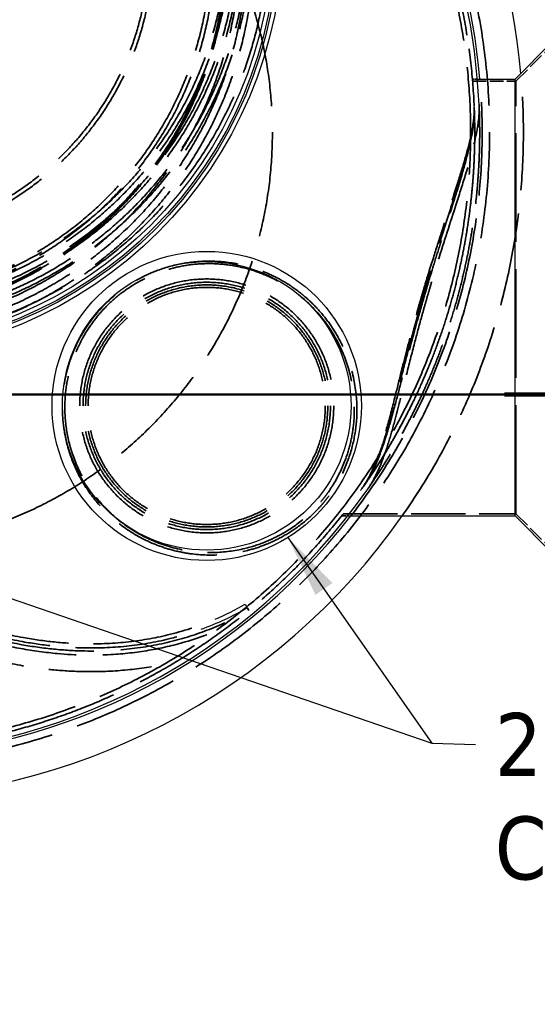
# Model space of a CAD drawing. Header units: millimetres. Extents: x -122 to 329287, y -2042 to 18239.
# Tile 31 of 39: x 13503 to 14758, y 11326 to 13715. Entities that reach past the tile are written whole.
import ezdxf

# ---------------------------------------------------------------- set-up
doc = ezdxf.new("R2010")
doc.units = ezdxf.units.MM
doc.header["$LTSCALE"] = 61
doc.linetypes.add('CHAIN', pattern=[0.3543, 0.2362, -0.0295, 0.0591, -0.0295])
doc.linetypes.add('DASHED', pattern=[0.2068, 0.1655, -0.0413])
for name, color, linetype, lineweight in [('Hidden (Draken)', 7, 'DASHED', 35), ('Section Line (Draken)', 7, 'CHAIN', 50), ('Symbol (Draken)', 7, 'Continuous', 25), ('Visible (Draken)', 7, 'Continuous', 25)]:
    doc.layers.add(name, color=color, linetype=linetype, lineweight=lineweight)
doc.styles.add('Draken Note Text', font='tahoma.ttf')
doc.dimstyles.new('Draken Metric$7', dxfattribs={"dimscale": 61, "dimtxt": 2.5, "dimasz": 2.5, "dimexe": 3.175, "dimexo": 1, "dimgap": 0.762, "dimtad": 1, "dimtoh": 1, "dimdec": 1, "dimrnd": 1e-08, "dimzin": 0, "dimdsep": 46, "dimtxsty": 'Draken Note Text', "dimcen": 0.09, "dimdle": 10, "dimclrd": 256, "dimclre": 256, "dimclrt": 256, "dimadec": 1, "dimazin": 0, "dimtfac": 1.40208, "dimtdec": 1, "dimtmove": 0, "dimatfit": 3, "dimfxl": 1, "dimtolj": 1, "dimtzin": 0, "dimlwd": -1, "dimlwe": -1, "dimarcsym": 0})

# ---------------------------------------------------------------- blocks, each defined once
blk = doc.blocks.new('2dTransSection0')
at = {"layer": 'Section Line (Draken)', "linetype": 'CHAIN', "ltscale": 33.521175}
blk.add_line((181.257, 209.928), (248.516, 209.928), dxfattribs=at)
at = {"layer": 'Section Line (Draken)', "linetype": 'Continuous', "lineweight": 100}
blk.add_line((240.64, 209.928), (248.516, 209.928), dxfattribs=at)

msp = doc.modelspace()

# ---------------------------------------------------------------- linework, layer by layer
at = {"layer": 'Hidden (Draken)', "ltscale": 3.861871}
for p, q in [((14706.68, 13565.6), (14794.18, 13653.1)), ((14706.68, 12515.6), (14794.18, 12428.1))]:
    msp.add_line(p, q, dxfattribs=at)
at = {"layer": 'Hidden (Draken)', "ltscale": 0.375816}
msp.add_line((14601.04, 13570.6), (14613.08, 13570.6), dxfattribs=at)
at = {"layer": 'Hidden (Draken)', "ltscale": 0.37571}
msp.add_line((14601.47, 13565.6), (14613.51, 13565.6), dxfattribs=at)
at = {"layer": 'Hidden (Draken)', "ltscale": 3.283676}
msp.add_line((14601.47, 13565.6), (14706.68, 13565.6), dxfattribs=at)
at = {"layer": 'Hidden (Draken)', "ltscale": 26.149223}
msp.add_line((14706.68, 12515.6), (14706.68, 13565.6), dxfattribs=at)
at = {"layer": 'Hidden (Draken)', "ltscale": 0.476052}
msp.add_line((14283.59, 12510.6), (14298.84, 12510.6), dxfattribs=at)
at = {"layer": 'Hidden (Draken)', "ltscale": 0.474486}
msp.add_line((14287.52, 12515.6), (14302.73, 12515.6), dxfattribs=at)
at = {"layer": 'Hidden (Draken)', "ltscale": 13.081754}
msp.add_line((14287.52, 12515.6), (14706.68, 12515.6), dxfattribs=at)
at = {"layer": 'Hidden (Draken)', "ltscale": 10.793313}
msp.add_line((14055.77, 12286.73), (14058.79, 12281.5), dxfattribs=at)
at = {"layer": 'Hidden (Draken)', "ltscale": 25.501719}
msp.add_circle((13106.68, 13440.6), 1536, dxfattribs=at)
at = {"layer": 'Hidden (Draken)', "ltscale": 25.817171}
msp.add_circle((13106.68, 13930.6), 933, dxfattribs=at)
at = {"layer": 'Hidden (Draken)', "ltscale": 25.271029}
msp.add_circle((13106.68, 13890.6), 964, dxfattribs=at)
at = {"layer": 'Hidden (Draken)', "ltscale": 24.825378}
msp.add_circle((13106.68, 13890.6), 947, dxfattribs=at)
at = {"layer": 'Hidden (Draken)', "ltscale": 25.5958}
msp.add_circle((13106.68, 13930.6), 925, dxfattribs=at)
at = {"layer": 'Hidden (Draken)', "ltscale": 25.180735}
msp.add_circle((13106.68, 13930.6), 910, dxfattribs=at)
at = {"layer": 'Hidden (Draken)', "ltscale": 24.904022}
for centre, radius in [((13106.68, 13930.6), 900), ((13106.68, 13890.6), 900), ((13106.68, 13890.6), 900), ((13956.68, 12777.57), 300)]:
    msp.add_circle(centre, radius, dxfattribs=at)
at = {"layer": 'Hidden (Draken)', "ltscale": 24.821009}
msp.add_circle((13106.68, 13890.6), 897, dxfattribs=at)
msp.add_circle((13106.68, 13890.6), 897, dxfattribs=at)
at = {"layer": 'Hidden (Draken)', "ltscale": 24.793339}
msp.add_circle((13106.68, 13890.6), 896, dxfattribs=at)
at = {"layer": 'Hidden (Draken)', "ltscale": 25.49}
msp.add_circle((13106.68, 13890.6), 870, dxfattribs=at)
at = {"layer": 'Hidden (Draken)', "ltscale": 25.197012}
msp.add_circle((13106.68, 13890.6), 860, dxfattribs=at)
at = {"layer": 'Hidden (Draken)', "ltscale": 25.615566}
msp.add_circle((13106.68, 13890.6), 720, dxfattribs=at)
at = {"layer": 'Hidden (Draken)', "ltscale": 25.259794}
msp.add_circle((13106.68, 13890.6), 710, dxfattribs=at)
at = {"layer": 'Hidden (Draken)', "ltscale": 25.134441}
msp.add_circle((13106.68, 13440.6), 1009.25, dxfattribs=at)
at = {"layer": 'Hidden (Draken)', "ltscale": 25.56813}
msp.add_circle((13956.68, 12777.57), 308, dxfattribs=at)
at = {"layer": 'Hidden (Draken)', "ltscale": 24.375393}
msp.add_circle((13956.68, 12777.57), 293.63, dxfattribs=at)
at = {"layer": 'Hidden (Draken)', "ltscale": 23.877312}
msp.add_circle((13956.68, 12777.57), 287.63, dxfattribs=at)
at = {"layer": 'Hidden (Draken)', "ltscale": 25.211113}
msp.add_arc((13106.68, 13440.6), 1500, 19.47122, 177.39485, dxfattribs=at)
at = {"layer": 'Hidden (Draken)', "ltscale": 25.861923}
msp.add_arc((13106.68, 13440.6), 1490.05, 243.19024, 196.80976, dxfattribs=at)
at = {"layer": 'Hidden (Draken)', "ltscale": 25.087328}
msp.add_arc((13106.68, 13930.6), 1000, 249.20421, 197.45651, dxfattribs=at)
at = {"layer": 'Hidden (Draken)', "ltscale": 25.593763}
msp.add_arc((13106.68, 13930.6), 959.83, 249.20421, 197.56857, dxfattribs=at)
at = {"layer": 'Hidden (Draken)', "ltscale": 25.334084}
msp.add_arc((13106.68, 13930.6), 950, 249.20421, 197.59725, dxfattribs=at)
at = {"layer": 'Hidden (Draken)', "ltscale": 13.449895}
msp.add_arc((13106.68, 13440.6), 1500, 2.60515, 19.06658, dxfattribs=at)
at = {"layer": 'Hidden (Draken)', "ltscale": 22.416906}
msp.add_arc((13106.68, 13440.6), 1518, 322.21877, 4.91277, dxfattribs=at)
at = {"layer": 'Hidden (Draken)', "ltscale": 22.486174}
msp.add_arc((13106.68, 13440.6), 1618, 324.91552, 5.0946, dxfattribs=at)
at = {"layer": 'Hidden (Draken)', "ltscale": 0.179476}
msp.add_arc((13106.68, 13440.6), 1500, 2.13429, 2.35408, dxfattribs=at)
at = {"layer": 'Hidden (Draken)', "ltscale": 0.176955}
msp.add_arc((13106.68, 13440.6), 1512, 2.36948, 2.58446, dxfattribs=at)
at = {"layer": 'Hidden (Draken)', "ltscale": 28.346376}
msp.add_arc((13106.68, 13440.6), 1500, 270, 324.63479, dxfattribs=at)
at = {"layer": 'Hidden (Draken)', "ltscale": 0.218751}
msp.add_arc((13106.68, 13440.6), 1500, 324.94181, 325.20966, dxfattribs=at)
at = {"layer": 'Hidden (Draken)', "ltscale": 0.215612}
msp.add_arc((13106.68, 13440.6), 1512, 324.95689, 325.21881, dxfattribs=at)
at = {"layer": 'Hidden (Draken)', "ltscale": 24.800396}
msp.add_open_spline([(13106.68, 12960.6), (13101.39, 12960.6), (13096.1, 12960.64), (13090.8, 12960.73), (13022.71, 12961.9), (12954.98, 12970.53), (12774.98, 13013.9), (12667.62, 13062.53), (12473.2, 13199.04), (12389.12, 13286.94), (12257.89, 13491.19), (12212.97, 13606.06), (12169.75, 13845.99), (12172.07, 13968.89), (12215.98, 14171.56), (12245.76, 14252.67), (12315.09, 14382.56), (12349.26, 14433.72), (12424.96, 14525.8), (12465.81, 14567.02), (12555.62, 14642.07), (12604.58, 14675.66), (12716.54, 14737.58), (12780.27, 14764.18), (12903.06, 14799.93), (12960.98, 14811.01), (13063.21, 14820.6), (13106.86, 14821.62), (13201.09, 14817.18), (13251.31, 14810.67), (13403.3, 14778.25), (13500.66, 14739.34), (13635.08, 14657.8), (13678.5, 14625.98), (13761.47, 14553.45), (13800.54, 14512.41), (13872.63, 14421.44), (13905.06, 14371.27), (13960.64, 14263.97), (13983.4, 14206.88), (14031.6, 14039.51), (14042.91, 13925.98), (14023.17, 13690.53), (13988.73, 13570.82), (13875.37, 13353.23), (13798.48, 13257.09), (13611.65, 13100.25), (13503.94, 13040.88), (13296.68, 12975.25), (13201.98, 12960.6), (13106.68, 12960.6)], degree=3, knots=[-1.5886647, -1.5886647, -1.5886647, -1.5886647, 0, 0, 0, 20.4307302, 20.4307302, 55.5993414, 55.5993414, 92.1335477, 92.1335477, 129.5081105, 129.5081105, 167.0707217, 167.0707217, 193.6999904, 193.6999904, 212.6932987, 212.6932987, 230.5424528, 230.5424528, 248.6810654, 248.6810654, 269.5678082, 269.5678082, 287.2826175, 287.2826175, 300.367322, 300.367322, 315.5621039, 315.5621039, 347.1349524, 347.1349524, 363.6072357, 363.6072357, 381.0467795, 381.0467795, 399.4960237, 399.4960237, 418.4909375, 418.4909375, 453.4468898, 453.4468898, 491.2694927, 491.2694927, 528.3065485, 528.3065485, 565.0216426, 565.0216426, 593.6321123, 593.6321123, 593.6321123, 593.6321123], dxfattribs=at)
at = {"layer": 'Hidden (Draken)', "ltscale": 25.979933}
msp.add_open_spline([(12201.14, 13643.39), (12214.02, 13582.84), (12230.14, 13522.05), (12249.36, 13461.56), (12267.32, 13405.04), (12287.99, 13348.78), (12311.21, 13293.2), (12332.91, 13241.27), (12356.83, 13189.93), (12382.83, 13139.53), (12430.82, 13046.48), (12485.88, 12956.63), (12546.77, 12872), (12599.77, 12798.34), (12657.19, 12728.64), (12718.04, 12664.07), (12771, 12607.87), (12826.57, 12555.57), (12884.01, 12507.83), (12934.01, 12466.28), (12985.43, 12428.19), (13037.78, 12393.93), (13083.34, 12364.11), (13129.59, 12337.2), (13176.2, 12313.38), (13216.77, 12292.65), (13257.61, 12274.27), (13298.48, 12258.35), (13368.77, 12230.96), (13439.18, 12210.83), (13508.53, 12198.31), (13560.11, 12188.99), (13611.12, 12183.87), (13661.07, 12183), (13734.48, 12181.72), (13805.61, 12189.63), (13873.06, 12206.57), (13938.88, 12223.11), (14001.18, 12248.24), (14058.79, 12281.5)], degree=3, knots=[1.1322401, 1.1322401, 1.1322401, 1.1322401, 1.2640737, 1.2640737, 1.2640737, 1.3872577, 1.3872577, 1.3872577, 1.5023596, 1.5023596, 1.5023596, 1.7148642, 1.7148642, 1.7148642, 1.8998204, 1.8998204, 1.8998204, 2.0607995, 2.0607995, 2.0607995, 2.2009098, 2.2009098, 2.2009098, 2.3228567, 2.3228567, 2.3228567, 2.4289948, 2.4289948, 2.4289948, 2.6115228, 2.6115228, 2.6115228, 2.7472973, 2.7472973, 2.7472973, 2.946853, 2.946853, 2.946853, 3.1415927, 3.1415927, 3.1415927, 3.1415927], dxfattribs=at)
at = {"layer": 'Hidden (Draken)', "ltscale": 24.619135}
msp.add_open_spline([(12208.43, 13644.94), (12221.26, 13584.63), (12237.31, 13524.09), (12256.46, 13463.82), (12274.36, 13407.51), (12294.95, 13351.46), (12318.09, 13296.08), (12339.71, 13244.33), (12363.55, 13193.17), (12389.45, 13142.95), (12437.28, 13050.22), (12492.15, 12960.69), (12552.83, 12876.36), (12605.64, 12802.96), (12662.85, 12733.51), (12723.47, 12669.18), (12776.23, 12613.2), (12831.57, 12561.1), (12888.78, 12513.57), (12938.57, 12472.19), (12989.76, 12434.27), (13041.86, 12400.17), (13087.21, 12370.49), (13133.23, 12343.71), (13179.6, 12320.02), (13219.95, 12299.4), (13260.56, 12281.13), (13301.19, 12265.29), (13371.06, 12238.07), (13441.01, 12218.08), (13509.85, 12205.64), (13561.06, 12196.39), (13611.67, 12191.32), (13661.2, 12190.45), (13733.99, 12189.18), (13804.46, 12197.03), (13871.24, 12213.8), (13895.84, 12219.98), (13919.93, 12227.37), (13943.47, 12235.95)], degree=3, knots=[1.1322401, 1.1322401, 1.1322401, 1.1322401, 1.2640737, 1.2640737, 1.2640737, 1.3872577, 1.3872577, 1.3872577, 1.5023596, 1.5023596, 1.5023596, 1.7148642, 1.7148642, 1.7148642, 1.8998204, 1.8998204, 1.8998204, 2.0607995, 2.0607995, 2.0607995, 2.2009098, 2.2009098, 2.2009098, 2.3228567, 2.3228567, 2.3228567, 2.4289948, 2.4289948, 2.4289948, 2.6115228, 2.6115228, 2.6115228, 2.7472973, 2.7472973, 2.7472973, 2.946853, 2.946853, 2.946853, 3.0203557, 3.0203557, 3.0203557, 3.0203557], dxfattribs=at)
at = {"layer": 'Hidden (Draken)', "ltscale": 24.750107}
msp.add_open_spline([(12152.74, 13630.61), (12165.88, 13569.21), (12182.25, 13507.65), (12201.71, 13446.42), (12220.12, 13388.48), (12241.3, 13330.84), (12265.07, 13273.93), (12308.98, 13168.85), (12361.77, 13066.24), (12422.14, 12968.65), (12474.69, 12883.71), (12532.97, 12802.57), (12595.9, 12726.75), (12650.67, 12660.76), (12708.96, 12598.81), (12769.95, 12541.79), (12823.04, 12492.16), (12878.18, 12446.27), (12934.78, 12404.62), (12984.05, 12368.38), (13034.44, 12335.34), (13085.54, 12305.82), (13173.42, 12255.04), (13263.43, 12214.65), (13353.47, 12185.78), (13420.45, 12164.31), (13487.45, 12149.21), (13553.56, 12140.79), (13602.74, 12134.53), (13651.43, 12131.96), (13699.25, 12133.15), (13762.74, 12134.73), (13824.69, 12142.96), (13884.14, 12157.8)], degree=3, knots=[1.1339167, 1.1339167, 1.1339167, 1.1339167, 1.2640737, 1.2640737, 1.2640737, 1.3872577, 1.3872577, 1.3872577, 1.6146837, 1.6146837, 1.6146837, 1.8126269, 1.8126269, 1.8126269, 1.9849095, 1.9849095, 1.9849095, 2.1348579, 2.1348579, 2.1348579, 2.2653676, 2.2653676, 2.2653676, 2.4898078, 2.4898078, 2.4898078, 2.6567589, 2.6567589, 2.6567589, 2.7809464, 2.7809464, 2.7809464, 2.9458368, 2.9458368, 2.9458368, 2.9458368], dxfattribs=at)
at = {"layer": 'Hidden (Draken)', "ltscale": 25.624924}
msp.add_open_spline([(12191.73, 13640.4), (12204.64, 13579.84), (12220.78, 13519.06), (12239.99, 13458.59), (12258.04, 13401.79), (12278.81, 13345.25), (12302.14, 13289.41), (12323.94, 13237.23), (12347.98, 13185.66), (12374.09, 13135.03), (12422.31, 13041.55), (12477.62, 12951.29), (12538.8, 12866.26), (12592.05, 12792.26), (12649.73, 12722.22), (12710.89, 12657.33), (12764.12, 12600.85), (12819.97, 12548.27), (12877.73, 12500.27), (12928.01, 12458.49), (12979.73, 12420.18), (13032.4, 12385.71), (13078.24, 12355.71), (13124.8, 12328.61), (13171.73, 12304.63), (13252.45, 12263.39), (13334.28, 12231.37), (13415.46, 12209.31), (13475.85, 12192.9), (13535.88, 12181.99), (13594.82, 12176.72), (13638.67, 12172.8), (13681.91, 12172.01), (13724.26, 12174.35), (13786.51, 12177.79), (13846.82, 12188.02), (13904.3, 12204.9), (13943.08, 12216.28), (13980.58, 12230.7), (14016.52, 12248.04)], degree=3, knots=[1.1329193, 1.1329193, 1.1329193, 1.1329193, 1.2640737, 1.2640737, 1.2640737, 1.3872577, 1.3872577, 1.3872577, 1.5023596, 1.5023596, 1.5023596, 1.7148642, 1.7148642, 1.7148642, 1.8998204, 1.8998204, 1.8998204, 2.0607995, 2.0607995, 2.0607995, 2.2009098, 2.2009098, 2.2009098, 2.3228567, 2.3228567, 2.3228567, 2.5325714, 2.5325714, 2.5325714, 2.6885688, 2.6885688, 2.6885688, 2.8046084, 2.8046084, 2.8046084, 2.9751585, 2.9751585, 2.9751585, 3.0902321, 3.0902321, 3.0902321, 3.0902321], dxfattribs=at)
at = {"layer": 'Hidden (Draken)', "ltscale": 24.033455}
msp.add_open_spline([(12237.11, 13566.95), (12245.77, 13533.56), (12255.41, 13500.16), (12265.99, 13466.85), (12283.8, 13410.83), (12304.29, 13355.04), (12327.32, 13299.93), (12348.83, 13248.43), (12372.56, 13197.52), (12398.34, 13147.53), (12445.94, 13055.24), (12500.55, 12966.12), (12560.94, 12882.2), (12613.5, 12809.15), (12670.43, 12740.03), (12730.74, 12676.04), (12783.24, 12620.34), (12838.29, 12568.52), (12895.17, 12521.26), (12944.68, 12480.11), (12995.57, 12442.42), (13047.34, 12408.54), (13092.39, 12379.05), (13138.11, 12352.45), (13184.14, 12328.93), (13224.21, 12308.45), (13264.51, 12290.32), (13304.82, 12274.61), (13374.14, 12247.6), (13443.46, 12227.79), (13511.63, 12215.48), (13562.34, 12206.32), (13612.4, 12201.3), (13661.37, 12200.45), (13733.34, 12199.2), (13802.92, 12206.95), (13868.81, 12223.5), (13906.29, 12232.92), (13942.58, 12245.18), (13977.47, 12260.2)], degree=3, knots=[1.1908273, 1.1908273, 1.1908273, 1.1908273, 1.2640737, 1.2640737, 1.2640737, 1.3872577, 1.3872577, 1.3872577, 1.5023596, 1.5023596, 1.5023596, 1.7148642, 1.7148642, 1.7148642, 1.8998204, 1.8998204, 1.8998204, 2.0607995, 2.0607995, 2.0607995, 2.2009098, 2.2009098, 2.2009098, 2.3228567, 2.3228567, 2.3228567, 2.4289948, 2.4289948, 2.4289948, 2.6115228, 2.6115228, 2.6115228, 2.7472973, 2.7472973, 2.7472973, 2.946853, 2.946853, 2.946853, 3.0604038, 3.0604038, 3.0604038, 3.0604038], dxfattribs=at)
at = {"layer": 'Hidden (Draken)', "ltscale": 23.122313}
msp.add_open_spline([(14605.38, 13503.11), (14606.18, 13483.9), (14603.23, 13460.71), (14590.34, 13400.35), (14578.89, 13361.61), (14553.63, 13282.03), (14540.25, 13242.01), (14519.9, 13179.66), (14513.08, 13158.56), (14502.27, 13124.36), (14498.24, 13111.45), (14490.61, 13086.63), (14487.01, 13074.74), (14480.79, 13053.88), (14478.16, 13044.93), (14472.81, 13026.54), (14470.1, 13017.09), (14463.39, 12993.34), (14459.43, 12979.04), (14445.66, 12928.3), (14436.46, 12892.35), (14422.58, 12837.03), (14417.62, 12817.02), (14406.52, 12772.86), (14400.46, 12749.19), (14387.89, 12703.82), (14381.42, 12682.31), (14362.68, 12628.82), (14349.69, 12600.54), (14333.91, 12578.09)], degree=3, knots=[-116.9515211, -116.9515211, -116.9515211, -116.9515211, -104.7375807, -104.7375807, -89.2510778, -89.2510778, -75.5134288, -75.5134288, -68.6774407, -68.6774407, -64.5795455, -64.5795455, -60.8408518, -60.8408518, -58.0415796, -58.0415796, -55.0912696, -55.0912696, -50.6186095, -50.6186095, -39.1555021, -39.1555021, -32.4150548, -32.4150548, -23.8297087, -23.8297087, -15.0046902, -15.0046902, 0, 0, 0, 0], dxfattribs=at)
at = {"layer": 'Hidden (Draken)', "ltscale": 23.109152}
msp.add_open_spline([(14348.54, 12578.09), (14360.92, 12595.9), (14371.64, 12617.41), (14393.22, 12672.54), (14403.53, 12707.26), (14422.44, 12778.1), (14430.96, 12812.71), (14446.31, 12874.11), (14452.81, 12899.86), (14465.1, 12947.01), (14470.76, 12968.18), (14479.68, 13000.54), (14482.78, 13011.64), (14488.47, 13031.66), (14491.04, 13040.57), (14496.55, 13059.49), (14499.5, 13069.48), (14507.39, 13095.9), (14512.38, 13112.25), (14532.31, 13176.53), (14547.58, 13223.27), (14570.04, 13293), (14577.92, 13317.74), (14593.23, 13368.29), (14600.41, 13393.7), (14613.93, 13450.83), (14618.35, 13479.87), (14617.39, 13503.11)], degree=3, knots=[-116.6017126, -116.6017126, -116.6017126, -116.6017126, -104.7319275, -104.7319275, -90.4509283, -90.4509283, -78.468755, -78.468755, -70.1821625, -70.1821625, -63.5475336, -63.5475336, -60.0914034, -60.0914034, -57.3150804, -57.3150804, -54.1932154, -54.1932154, -49.0432685, -49.0432685, -33.7869512, -33.7869512, -24.9136085, -24.9136085, -14.7355755, -14.7355755, 0, 0, 0, 0], dxfattribs=at)
at = {"layer": 'Hidden (Draken)', "ltscale": 23.322689}
msp.add_open_spline([(14617.39, 13503.11), (14617.39, 13503.02), (14617.4, 13502.92), (14617.74, 13494.54), (14618.05, 13485.49), (14618.5, 13466.12), (14618.65, 13455.79), (14618.71, 13434.1), (14618.62, 13422.74), (14618.16, 13399.22), (14617.78, 13386.67), (14616.6, 13360.22), (14615.81, 13346.32), (14613.73, 13317.39), (14612.43, 13302.36), (14609.27, 13271.42), (14607.4, 13255.52), (14603.05, 13223.14), (14600.57, 13206.64), (14594.97, 13173.34), (14591.86, 13156.55), (14585.05, 13122.99), (14581.35, 13106.22), (14573.43, 13073.05), (14569.22, 13056.65), (14560.15, 13023.59), (14555.11, 13006.4), (14544.34, 12971.96), (14538.6, 12954.72), (14526.53, 12920.49), (14520.19, 12903.49), (14507.02, 12870.04), (14500.19, 12853.58), (14486.21, 12821.44), (14479.05, 12805.75), (14464.58, 12775.35), (14457.26, 12760.64), (14442.66, 12732.39), (14435.38, 12718.84), (14421.06, 12693.08), (14414.02, 12680.86), (14400.54, 12658.14), (14393.84, 12647.18), (14380.63, 12626.13), (14374.11, 12616.03), (14361.52, 12597), (14355.45, 12588.05), (14349.33, 12579.21), (14348.94, 12578.65), (14348.54, 12578.09)], degree=3, knots=[24.7461478, 24.7461478, 24.7461478, 24.7461478, 24.8011463, 24.8011463, 29.7613755, 29.7613755, 34.7216048, 34.7216048, 39.681834, 39.681834, 44.6762588, 44.6762588, 49.6706835, 49.6706835, 54.6651083, 54.6651083, 59.659533, 59.659533, 64.6539578, 64.6539578, 69.6483825, 69.6483825, 74.6428073, 74.6428073, 79.6372321, 79.6372321, 84.9268576, 84.9268576, 90.2164831, 90.2164831, 95.5061086, 95.5061086, 100.7957341, 100.7957341, 106.0853596, 106.0853596, 111.3749851, 111.3749851, 116.6646106, 116.6646106, 121.9542361, 121.9542361, 127.1207416, 127.1207416, 132.287247, 132.287247, 137.4537525, 137.4537525, 137.8098472, 137.8098472, 137.8098472, 137.8098472], dxfattribs=at)
at = {"layer": 'Hidden (Draken)', "ltscale": 3.347988}
msp.add_open_spline([(14605.42, 13502.21), (14606.14, 13484.54), (14603.96, 13463.86), (14599.61, 13440.6)], degree=3, dxfattribs=at)
at = {"layer": 'Hidden (Draken)', "ltscale": 0.426929}
msp.add_open_spline([(14605.13, 13508.78), (14605.16, 13508.26), (14605.18, 13507.74), (14605.28, 13505.58), (14605.35, 13503.91), (14605.42, 13502.21)], degree=3, knots=[24.7293837, 24.7293837, 24.7293837, 24.7293837, 25.0420521, 25.0420521, 26.0227366, 26.0227366, 26.0227366, 26.0227366], dxfattribs=at)
at = {"layer": 'Hidden (Draken)', "ltscale": 22.781013}
for points, knots in [([(14338.55, 12584.73), (14343.32, 12591.6), (14348.3, 12598.89), (14359.79, 12616.06), (14366.38, 12626.15), (14379.73, 12647.19), (14386.5, 12658.14), (14400.12, 12680.86), (14407.23, 12693.07), (14421.7, 12718.82), (14429.05, 12732.36), (14443.79, 12760.6), (14451.18, 12775.31), (14465.8, 12805.7), (14473.03, 12821.39), (14487.14, 12853.53), (14494.03, 12869.99), (14507.32, 12903.44), (14513.73, 12920.44), (14525.91, 12954.68), (14531.7, 12971.93), (14542.57, 13006.38), (14547.66, 13023.58), (14556.82, 13056.69), (14561.08, 13073.14), (14569.08, 13106.39), (14572.82, 13123.2), (14579.7, 13156.84), (14582.84, 13173.68), (14588.49, 13207.06), (14590.99, 13223.59), (14595.38, 13256.05), (14597.26, 13271.99), (14600.44, 13302.99), (14601.74, 13318.05), (14603.83, 13347.04), (14604.63, 13360.96), (14605.8, 13387.45), (14606.18, 13400.02), (14606.63, 13423.48), (14606.71, 13434.79), (14606.64, 13456.37), (14606.49, 13466.65), (14606.09, 13483.37), (14605.88, 13490.11), (14605.64, 13496.46)], [-136.5211759, -136.5211759, -136.5211759, -136.5211759, -132.3590026, -132.3590026, -127.1873131, -127.1873131, -122.0156236, -122.0156236, -116.7194667, -116.7194667, -111.4233099, -111.4233099, -106.127153, -106.127153, -100.8309962, -100.8309962, -95.5348393, -95.5348393, -90.2386825, -90.2386825, -84.9425256, -84.9425256, -79.6463688, -79.6463688, -74.6364851, -74.6364851, -69.6266013, -69.6266013, -64.6167176, -64.6167176, -59.6068339, -59.6068339, -54.5969501, -54.5969501, -49.5870664, -49.5870664, -44.5771826, -44.5771826, -39.5672989, -39.5672989, -34.6213865, -34.6213865, -29.6754742, -29.6754742, -26.0393035, -26.0393035, -26.0393035, -26.0393035]), ([(14605.64, 13496.46), (14605.89, 13489.96), (14606.1, 13483.06), (14606.5, 13466.11), (14606.65, 13455.78), (14606.71, 13434.09), (14606.62, 13422.72), (14606.16, 13399.21), (14605.77, 13386.65), (14604.59, 13360.19), (14603.79, 13346.29), (14601.68, 13317.36), (14600.38, 13302.32), (14597.19, 13271.39), (14595.31, 13255.48), (14590.92, 13223.1), (14588.42, 13206.6), (14582.77, 13173.31), (14579.64, 13156.51), (14572.77, 13122.96), (14569.03, 13106.2), (14561.05, 13073.04), (14556.81, 13056.64), (14547.54, 13023.17), (14542.33, 13005.55), (14531.17, 12970.3), (14525.23, 12952.66), (14512.71, 12917.67), (14506.13, 12900.32), (14492.47, 12866.19), (14485.39, 12849.41), (14470.89, 12816.69), (14463.47, 12800.73), (14448.47, 12769.84), (14440.89, 12754.92), (14425.78, 12726.29), (14418.26, 12712.59), (14403.47, 12686.56), (14396.21, 12674.24), (14382.67, 12651.92), (14376.12, 12641.43), (14363.21, 12621.28), (14356.85, 12611.63), (14346.55, 12596.32), (14342.48, 12590.39), (14338.55, 12584.73)], [26.0438842, 26.0438842, 26.0438842, 26.0438842, 29.7629592, 29.7629592, 34.7234524, 34.7234524, 39.6839456, 39.6839456, 44.6792151, 44.6792151, 49.6744846, 49.6744846, 54.6697541, 54.6697541, 59.6650236, 59.6650236, 64.6602931, 64.6602931, 69.6555627, 69.6555627, 74.6508322, 74.6508322, 79.6461017, 79.6461017, 85.071987, 85.071987, 90.4978724, 90.4978724, 95.9237577, 95.9237577, 101.3496431, 101.3496431, 106.7755284, 106.7755284, 112.2014138, 112.2014138, 117.6272991, 117.6272991, 123.0531845, 123.0531845, 128.0936133, 128.0936133, 133.1340422, 133.1340422, 136.5595597, 136.5595597, 136.5595597, 136.5595597])]:
    msp.add_open_spline(points, degree=3, knots=knots, dxfattribs=at)
at = {"layer": 'Hidden (Draken)', "ltscale": 3.04583}
msp.add_open_spline([(14600.8, 13440.6), (14601.31, 13443.5), (14601.78, 13446.37), (14604.91, 13466.73), (14606.16, 13482.54), (14605.64, 13496.46)], degree=3, knots=[104.4584834, 104.4584834, 104.4584834, 104.4584834, 105.8186494, 105.8186494, 114.2630647, 114.2630647, 114.2630647, 114.2630647], dxfattribs=at)
at = {"layer": 'Hidden (Draken)', "ltscale": 27.703873}
msp.add_open_spline([(14599.61, 13440.6), (14596.72, 13425.11), (14592.87, 13408.48), (14582.64, 13369.22), (14575.94, 13346.22), (14561.99, 13300.58), (14554.87, 13278.17), (14534.97, 13215.98), (14521.7, 13174.98), (14503.2, 13115.53), (14497.81, 13097.93), (14488.92, 13068.34), (14485.39, 13056.42), (14478.57, 13033.05), (14475.27, 13021.62), (14467.68, 12994.87), (14463.42, 12979.56), (14454.7, 12947.65), (14450.26, 12931.07), (14438.7, 12887.2), (14431.8, 12860.3), (14415.99, 12798.77), (14407.31, 12765.12), (14388.48, 12699.05), (14378.37, 12667.59), (14357.2, 12616.57), (14346.62, 12596.2), (14334.54, 12578.98)], degree=3, knots=[10.7886212, 10.7886212, 10.7886212, 10.7886212, 17.9697473, 17.9697473, 26.7687616, 26.7687616, 34.6465448, 34.6465448, 48.0022887, 48.0022887, 53.5494299, 53.5494299, 57.2740604, 57.2740604, 60.835844, 60.835844, 65.6119068, 65.6119068, 70.8375618, 70.8375618, 79.5663783, 79.5663783, 91.3918067, 91.3918067, 104.4873217, 104.4873217, 115.5864858, 115.5864858, 115.5864858, 115.5864858], dxfattribs=at)
at = {"layer": 'Hidden (Draken)', "ltscale": 27.517653}
msp.add_open_spline([(14338.55, 12584.73), (14359.88, 12615.43), (14376.42, 12655.82), (14398.73, 12726.6), (14405.37, 12750.08), (14417.56, 12795.26), (14423.08, 12816.48), (14438.27, 12875.13), (14448.16, 12913.42), (14463.29, 12969.23), (14467.93, 12986.06), (14475.98, 13014.6), (14479.31, 13026.27), (14486.01, 13049.35), (14489.36, 13060.77), (14497.42, 13087.84), (14502.15, 13103.46), (14512.19, 13136.15), (14517.51, 13153.18), (14531.78, 13198.51), (14540.72, 13226.41), (14564.02, 13299.85), (14577.64, 13343.55), (14593.28, 13403.45), (14597.7, 13422.78), (14600.8, 13440.6)], degree=3, knots=[0, 0, 0, 0, 19.635729, 19.635729, 28.4861392, 28.4861392, 35.7998138, 35.7998138, 48.1202682, 48.1202682, 53.3985993, 53.3985993, 57.044713, 57.044713, 60.6178935, 60.6178935, 65.5419313, 65.5419313, 70.9934638, 70.9934638, 80.230267, 80.230267, 96.1225732, 96.1225732, 104.4584834, 104.4584834, 104.4584834, 104.4584834], dxfattribs=at)
at = {"layer": 'Hidden (Draken)', "ltscale": 25.192038}
msp.add_open_spline([(14110.05, 13096.69), (14066.49, 13116.52), (14017.87, 13128.12), (13923.96, 13129.38), (13880.22, 13122.27), (13809.14, 13095.84), (13781.45, 13081.31), (13740.27, 13052), (13725.63, 13039.72), (13701.4, 13015.77), (13691.46, 13004.63), (13673.08, 12981.2), (13664.66, 12968.96), (13647.37, 12940.09), (13639.02, 12923.24), (13620.18, 12876.24), (13612.48, 12845.47), (13604.46, 12776), (13606.41, 12737.87), (13622.81, 12658.65), (13639.21, 12618.97), (13687.74, 12541.76), (13721.88, 12506.8), (13783.45, 12464.09), (13807.8, 12451.12), (13860.17, 12430.34), (13888.32, 12422.97), (13943.36, 12415.37), (13970.26, 12414.65), (14016.64, 12418.62), (14036.27, 12421.91), (14069.3, 12430.36), (14082.88, 12434.69), (14126.16, 12451.45), (14154.08, 12466.86), (14194.52, 12496.79), (14209.37, 12509.68), (14228.19, 12529.27), (14232.83, 12534.4), (14240.29, 12543.15), (14243.16, 12546.66), (14248.67, 12553.67), (14251.3, 12557.16), (14257.47, 12565.63), (14260.91, 12570.65), (14272.68, 12588.78), (14280.08, 12602.08), (14296.53, 12636.59), (14304.12, 12657.98), (14314.73, 12698.97), (14318.06, 12719.08), (14321.72, 12763.14), (14321.23, 12787.35), (14315.15, 12838.61), (14308.69, 12865.71), (14288.4, 12921.58), (14273.59, 12950.11), (14237.25, 13001.68), (14216.06, 13024.89), (14167.36, 13065.64), (14139.99, 13083.06), (14110.05, 13096.69)], degree=3, knots=[0, 0, 0, 0, 16.7237987, 16.7237987, 30.7100003, 30.7100003, 40.2181846, 40.2181846, 45.9296485, 45.9296485, 50.3536542, 50.3536542, 54.7368366, 54.7368366, 60.2866505, 60.2866505, 69.73491, 69.73491, 81.4273869, 81.4273869, 95.1596063, 95.1596063, 111.576592, 111.576592, 121.2407815, 121.2407815, 131.5731905, 131.5731905, 141.1292083, 141.1292083, 148.0869289, 148.0869289, 152.9426443, 152.9426443, 163.6942935, 163.6942935, 170.1898406, 170.1898406, 172.3881236, 172.3881236, 173.8122292, 173.8122292, 175.1785952, 175.1785952, 177.0833746, 177.0833746, 181.9539431, 181.9539431, 189.5662281, 189.5662281, 196.8596221, 196.8596221, 205.8627713, 205.8627713, 216.3932322, 216.3932322, 228.4608954, 228.4608954, 239.9891818, 239.9891818, 251.4866678, 251.4866678, 251.4866678, 251.4866678], dxfattribs=at)
at = {"layer": 'Hidden (Draken)', "ltscale": 24.698355}
msp.add_open_spline([(14108.07, 13090.98), (14154.27, 13069.84), (14194.09, 13039.59), (14244.62, 12982.29), (14260.49, 12959.23), (14286.31, 12910.44), (14296.32, 12884.69), (14308.76, 12836.86), (14312.34, 12814.99), (14314.9, 12777.22), (14314.93, 12761.39), (14311.66, 12712.35), (14304.83, 12680.32), (14286.46, 12629.28), (14276.58, 12608.18), (14260.14, 12581.22), (14256, 12574.9), (14248.85, 12564.75), (14246.01, 12560.88), (14240.31, 12553.48), (14237.49, 12549.95), (14230.65, 12541.76), (14226.6, 12537.17), (14212.45, 12521.96), (14201.98, 12512.08), (14174.73, 12489.32), (14157.57, 12477.6), (14112.65, 12452.06), (14082.03, 12439.65), (14024.2, 12425.71), (13999.08, 12422.5), (13946.26, 12421.28), (13918.43, 12423.93), (13863.47, 12435.78), (13836.34, 12445.11), (13774.3, 12475.38), (13740.67, 12499.41), (13677.86, 12564.26), (13650.59, 12606.74), (13618.58, 12695.79), (13611.19, 12739.84), (13613.84, 12819.88), (13620.14, 12854.68), (13638.46, 12907.4), (13646.74, 12925.91), (13663.93, 12956.78), (13672.09, 12969.43), (13689.57, 12993.03), (13698.79, 13003.99), (13720.62, 13026.95), (13733.49, 13038.58), (13769.08, 13066.29), (13792.8, 13080.53), (13847.59, 13105.32), (13878.76, 13114.34), (13946.61, 13124.47), (13982.83, 13124), (14049.48, 13113.29), (14079.87, 13103.89), (14108.07, 13090.98)], degree=3, knots=[0, 0, 0, 0, 17.7539196, 17.7539196, 28.1095419, 28.1095419, 38.4169682, 38.4169682, 46.6380949, 46.6380949, 52.3991686, 52.3991686, 64.3662058, 64.3662058, 72.7333775, 72.7333775, 75.3494674, 75.3494674, 76.9987583, 76.9987583, 78.5507337, 78.5507337, 80.66266, 80.66266, 85.747449, 85.747449, 93.4499574, 93.4499574, 105.7442597, 105.7442597, 114.9831949, 114.9831949, 125.3157373, 125.3157373, 135.8484989, 135.8484989, 150.5583962, 150.5583962, 167.569113, 167.569113, 181.8070189, 181.8070189, 192.6461981, 192.6461981, 198.7612665, 198.7612665, 203.278831, 203.278831, 207.5782996, 207.5782996, 212.8047993, 212.8047993, 221.2322629, 221.2322629, 231.3828289, 231.3828289, 243.1789989, 243.1789989, 254.0173318, 254.0173318, 254.0173318, 254.0173318], dxfattribs=at)
at = {"layer": 'Hidden (Draken)', "ltscale": 0.450674}
msp.add_open_spline([(14334.54, 12578.98), (14332.99, 12576.78), (14331.47, 12574.63), (14329.95, 12572.49), (14329.93, 12572.45), (14329.9, 12572.42)], degree=3, knots=[-191.7796096, -191.7796096, -191.7796096, -191.7796096, -190.4338246, -190.4338246, -190.4120043, -190.4120043, -190.4120043, -190.4120043], dxfattribs=at)
at = {"layer": 'Visible (Draken)'}
for p, q in [((14704.61, 13570.6), (14792.11, 13658.1)), ((14613.08, 13570.6), (14704.61, 13570.6)), ((14704.61, 12510.6), (14704.61, 13570.6)), ((14298.84, 12510.6), (14704.61, 12510.6)), ((14704.61, 12510.6), (14792.11, 12423.1)), ((14050.06, 12296.62), (14055.06, 12287.96)), ((14055.06, 12287.96), (14055.77, 12286.73))]:
    msp.add_line(p, q, dxfattribs=at)
for centre, radius in [((13106.68, 13930.6), 1035), ((13106.68, 13930.6), 1025), ((13106.68, 13930.6), 1020), ((13106.68, 13930.6), 1010), ((13956.68, 12777.57), 375), ((13956.68, 12777.57), 350)]:
    msp.add_circle(centre, radius, dxfattribs=at)
for radius, start, end in [(1618, 5.0946, 174.9054), (1518, 4.91277, 82.01014), (1512, 2.58446, 79.09834), (1512, 270, 324.95689), (1618, 215.08448, 324.91552), (1518, 217.78123, 322.21877)]:
    msp.add_arc((13106.68, 13440.6), radius, start, end, dxfattribs=at)
for points in [[(13943.47, 12235.95), (13982.28, 12250.1), (14019.57, 12267.47), (14055.06, 12287.96)], [(13977.47, 12260.2), (14002.41, 12270.94), (14026.63, 12283.09), (14050.06, 12296.62)]]:
    msp.add_open_spline(points, degree=3, dxfattribs=at)

# ---------------------------------------------------------------- block references
at = {"layer": 'Section Line (Draken)', "xscale": 61, "yscale": 61, "zscale": 61}
msp.add_blockref('2dTransSection0', (0, 0), dxfattribs=at)

# ---------------------------------------------------------------- texts
at = {"layer": 'Symbol (Draken)', "insert": (14655.33, 12032.54), "char_height": 152.5, "width": 1723.4724, "attachment_point": 1, "line_spacing_factor": 0.987884, "style": 'Draken Note Text'}
msp.add_mtext('\\fTahoma|b0|i0;2 x 600mm DIA \\P\\fTahoma|b0|i0;Cleaning Openings\\P\\fTahoma|b0|i0; \\P\\fTahoma|b0|i0; \\P\\fTahoma|b0|i0; \\P\\fTahoma|b0|i0; \\P\\fTahoma|b0|i0; \\P\\fTahoma|b0|i0; \\P', dxfattribs=at)

# ---------------------------------------------------------------- leaders
at = {"layer": 'Symbol (Draken)'}
msp.add_leader([(12594.6, 12614.98), (14502.83, 11959.5)], dimstyle='Draken Metric$7', override={"dimtad": 0}, dxfattribs=at)
at = {"layer": 'Symbol (Draken)', "annotation_type": 0, "has_hookline": 1, "hookline_direction": 0, "text_width": 1713.14}
msp.add_leader([(14153.55, 12458.4), (14502.83, 11959.5), (14608.85, 11956.29)], dimstyle='Draken Metric$7', override={"dimtad": 0}, dxfattribs=at)

doc.saveas('drawing.dxf')
